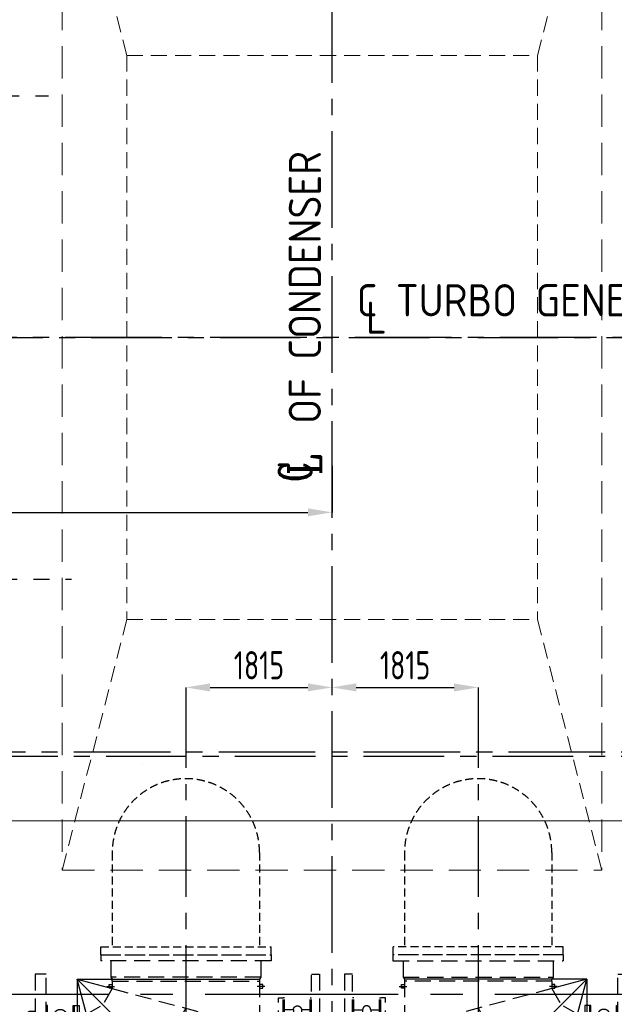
# Model space of a CAD drawing. Extents: x 18893 to 3351893, y -610358 to 406739.
# Tile 31 of 256: x 92402 to 99788, y 334648 to 346870. Entities that reach past the tile are written whole.
import ezdxf
from ezdxf.enums import TextEntityAlignment as Align

# ---------------------------------------------------------------- set-up
doc = ezdxf.new("R2010")
doc.units = 0
doc.header["$LTSCALE"] = 800
doc.header["$MEASUREMENT"] = 0
for name, pattern in [('CENTER', [2, 1.25, -0.25, 0.25, -0.25]), ('CENTER2', [1.125, 0.75, -0.125, 0.125, -0.125]), ('CONTINOUS', [0]), ('DASHED', [0.75, 0.5, -0.25]), ('HIDDEN', [0.375, 0.25, -0.125])]:
    doc.linetypes.add(name, pattern=pattern)
doc.layers.get('0').update_dxf_attribs({"linetype": 'CONTINUOUS'})
for name, color, linetype in [('CENTER', 2, 'CENTER'), ('CL', 2, 'CENTER2'), ('CW PIPE', 6, 'CONTINUOUS'), ('GRID', 8, 'CENTER'), ('Rev', 1, 'CONTINUOUS')]:
    doc.layers.add(name, color=color, linetype=linetype)
for name, color, linetype, lineweight in [('DIM', 4, 'CONTINUOUS', 13), ('EQUPT', 251, 'HIDDEN', 9), ('LOGO', 7, 'CONTINUOUS', 13), ('TEXT', 3, 'CONTINUOUS', 15)]:
    doc.layers.add(name, color=color, linetype=linetype, lineweight=lineweight)
doc.styles.add('ROMANC', font='romanc')
doc.styles.add('ROMANS', font='ISO9.shx', dxfattribs={"width": 0.8})
doc.styles.add('S1', font='SIMPLEX.SHX', dxfattribs={"height": 200})
doc.styles.get("Standard").update_dxf_attribs({"font": 'ISO9'})
doc.dimstyles.new('STANDARD$0', dxfattribs={"dimtxt": 250, "dimasz": 200, "dimexe": 0, "dimexo": 0, "dimgap": 100, "dimtad": 1, "dimdec": 0, "dimzin": 0, "dimdsep": 46, "dimtxsty": 'S1', "dimcen": 0, "dimadec": 0, "dimazin": 0, "dimtfac": 1, "dimtdec": 0, "dimtmove": 2, "dimatfit": 3, "dimfxl": 0, "dimtolj": 1, "dimtzin": 0, "dimarcsym": 0})

# ---------------------------------------------------------------- blocks, each defined once
blk = doc.blocks.new('A$C3BFA195D')
at = {"linetype": 'HIDDEN', "ltscale": 500000}
h = blk.add_hatch(dxfattribs=at)
h.set_pattern_fill('ANSI31', color=256, scale=150, style=0)
h.set_pattern_definition([(45, (-3159.016, -9316.842), (-13.258252, 13.258252), [])])
h.paths.add_polyline_path([(-360, -1858, 0.490497), (-275, -1636), (-485, -1636)])
h.paths.add_polyline_path([(-504, -1603), (-485, -1636), (-275, -1636, 0.470678)])
h = blk.add_hatch(dxfattribs=at)
h.set_pattern_fill('ANSI31', color=256, scale=150, angle=45, style=0)
h.set_pattern_definition([(90, (-3159.016, -9316.842), (-18.75, 4e-15), [])])
h.paths.add_polyline_path([(-485, -1636), (-360, -1858, 0.490497), (-275, -1636)])
h.paths.add_polyline_path([(-504, -1603), (-485, -1636), (-275, -1636, 0.470678)])
at = {"linetype": 'HIDDEN'}
for p, q in [((1057, 0), (-1058, 0)), ((-1058, 0), (-1058, -75)), ((-1058, 0), (-1058, -75)), ((1057, 0), (1057, -75)), ((1057, 0), (1057, -75)), ((-1058, -75), (-830, -75)), ((-1058, -75), (1057, -75)), ((-932, -75), (-932, -275)), ((933, -75), (933, -250)), ((933, -75), (933, -250)), ((933, -75), (933, -275)), ((-1660, -240), (-1660, -1652)), ((-1560, -240), (-1660, -240)), ((-1560, -1652), (-1560, -240)), ((1734, -1684), (1734, -240)), ((1734, -240), (1874, -240)), ((1874, -240), (1874, -766)), ((-932, -275), (933, -275)), ((-932, -275), (-915, -300)), ((-932, -275), (-915, -300)), ((914, -325), (-915, -325)), ((-915, -325), (-915, -907)), ((914, -325), (-810, -325)), ((933, -275), (914, -300)), ((914, -325), (914, -417)), ((-954, -367), (-915, -367)), ((-954, -413), (-954, -367)), ((-915, -413), (-954, -413)), ((914, -417), (-915, -907)), ((0, -402), (0, -646)), ((954, -367), (914, -367)), ((914, -413), (954, -413)), ((914, -417), (1031, -619)), ((954, -413), (954, -367)), ((-1545, -534), (-1560, -534)), ((-1545, -1652), (-1545, -534)), ((-1225, -534), (-1210, -534)), ((-1225, -1652), (-1225, -534)), ((-1210, -1652), (-1210, -534)), ((-1150, -534), (-1210, -534)), ((-1150, -2689), (-1150, -534)), ((-1545, -682), (-1435, -682)), ((-1435, -682), (-1435, -1652)), ((-1335, -682), (-1335, -1652)), ((-1335, -682), (-1225, -682)), ((1031, -619), (0, -1650)), ((1233, -736), (1031, -619)), ((1325, -626), (1325, -2721)), ((1400, -626), (1325, -626)), ((1385, -1684), (1385, -626)), ((1400, -1684), (1400, -626)), ((1485, -726), (1400, -726)), ((1485, -726), (1485, -1684)), ((1634, -726), (1634, -1684)), ((1719, -726), (1634, -726)), ((1719, -1684), (1719, -626)), ((1719, -626), (1734, -626)), ((1874, -704), (1944, -704)), ((1944, -704), (1944, -2577)), ((1944, -704), (1984, -726)), ((1984, -726), (1984, -2555)), ((1984, -726), (2044, -726)), ((2044, -726), (2044, -2555)), ((743, -2564), (1233, -736)), ((1325, -736), (1233, -736)), ((1325, -736), (1325, -2564)), ((1874, -764), (1874, -1694)), ((1874, -764), (1874, -1694)), ((-915, -907), (-856, -1008)), ((-1090, -996), (-1150, -996)), ((-1090, -996), (-1060, -1008)), ((-1090, -2286), (-1090, -996)), ((-1060, -2274), (-1060, -1008)), ((-1060, -1008), (-856, -1008)), ((-950, -1652), (-950, -1008)), ((-856, -1008), (-308, -1958)), ((-1620, -1752), (-1620, -1552)), ((-1620, -1552), (-1590, -1552)), ((-1590, -1552), (-1590, -1752)), ((-870, -1540), (-830, -1540)), ((-870, -1740), (-870, -1540)), ((-830, -1540), (-830, -1740)), ((855, -1741), (907, -1548)), ((945, -1559), (893, -1752)), ((907, -1548), (945, -1559)), ((-1660, -3040), (-1660, -1652)), ((-1604, -1682), (-1604, -1622)), ((-1560, -1652), (-1560, -3040)), ((-1545, -1652), (-1545, -2689)), ((-1435, -2542), (-1435, -1640)), ((-1335, -2542), (-1335, -1652)), ((-1225, -1652), (-1225, -2689)), ((-1210, -1652), (-1210, -2689)), ((-950, -1652), (-950, -2272)), ((-850, -1680), (-850, -1620)), ((0, -1650), (-308, -1958)), ((892, -1679), (908, -1621)), ((1325, -2574), (1325, -1684)), ((1325, -1684), (1325, -2574)), ((1325, -1684), (1325, -2574)), ((1385, -1684), (1385, -2721)), ((1400, -1684), (1400, -2721)), ((1485, -2555), (1485, -1684)), ((1634, -2555), (1634, -1684)), ((1719, -1684), (1719, -2721)), ((1734, -1684), (1734, -3040)), ((1874, -2594), (1874, -1684)), ((1874, -2594), (1874, -1684)), ((-1590, -1752), (-1620, -1752)), ((-830, -1740), (-870, -1740)), ((893, -1752), (855, -1741)), ((237, -2272), (-308, -1958)), ((-1090, -2286), (-1150, -2286)), ((-1090, -2286), (-1060, -2274)), ((-1063, -2272), (237, -2272)), ((743, -2564), (237, -2272)), ((-1545, -2542), (-1435, -2542)), ((-1335, -2542), (-1225, -2542)), ((1325, -2564), (743, -2564)), ((1485, -2555), (1400, -2555)), ((1719, -2555), (1634, -2555)), ((1944, -2577), (1984, -2555)), ((1984, -2555), (2044, -2555)), ((1874, -2577), (1944, -2577)), ((1874, -3040), (1874, -2594)), ((-1680, -2803), (-1724, -2803)), ((-1724, -2803), (-1724, -2898)), ((-1680, -2867), (-1680, -2777)), ((-1680, -2777), (-1660, -2777)), ((-1545, -2689), (-1560, -2689)), ((-1520, -2787), (-1560, -2787)), ((-1520, -2947), (-1520, -2787)), ((-1520, -2787), (-1500, -2803)), ((-1500, -2803), (1674, -2802)), ((-1500, -2803), (-1500, -2930)), ((-1225, -2689), (-1210, -2689)), ((-1150, -2689), (-1210, -2689)), ((1400, -2721), (1325, -2721)), ((1694, -2785), (1674, -2802)), ((1674, -2929), (1674, -2802)), ((1694, -2785), (1694, -2945)), ((1694, -2785), (1734, -2785)), ((1719, -2721), (1734, -2721)), ((1894, -2775), (1874, -2775)), ((1894, -2775), (1894, -2955)), ((1894, -2802), (1938, -2802)), ((1938, -2802), (1938, -2833)), ((-1773, -2838), (-1770, -2835)), ((-1773, -2838), (-1680, -2838)), ((-1773, -2896), (-1773, -2838)), ((-1680, -2896), (-1773, -2896)), ((-1773, -2896), (-1770, -2899)), ((-1770, -2835), (-1680, -2835)), ((-1770, -2899), (-1770, -2835)), ((-1680, -2899), (-1770, -2899)), ((-1728, -2819), (-1728, -2914)), ((-1724, -2930), (-1724, -2898)), ((-1680, -2930), (-1724, -2930)), ((-1680, -2867), (-1680, -2957)), ((-1520, -2947), (-1500, -2930)), ((1674, -2929), (-1500, -2930)), ((1694, -2945), (1674, -2929)), ((1894, -2833), (1984, -2833)), ((1894, -2836), (1987, -2836)), ((1987, -2894), (1894, -2894)), ((1984, -2897), (1894, -2897)), ((1894, -2928), (1938, -2928)), ((1938, -2928), (1938, -2833)), ((1942, -2912), (1942, -2818)), ((1987, -2836), (1984, -2833)), ((1984, -2833), (1984, -2897)), ((1987, -2894), (1984, -2897)), ((1987, -2836), (1987, -2894)), ((-1680, -2957), (-1660, -2957)), ((-1560, -3040), (-1660, -3040)), ((-1520, -2947), (-1560, -2947)), ((1694, -2945), (1734, -2945)), ((1734, -3040), (1874, -3040)), ((1894, -2955), (1874, -2955))]:
    blk.add_line(p, q, dxfattribs=at)
at = {"color": 2, "linetype": 'CENTER'}
for p, q in [((0, 0), (0, -2476)), ((1350, -300), (914, -417)), ((1350, -300), (915, -300)), ((1350, -300), (1031, -619)), ((1233, -736), (1350, -300)), ((1350, -300), (1350, -736)), ((1987, -2865), (-1773, -2865))]:
    blk.add_line(p, q, dxfattribs=at)
at = {"linetype": 'HIDDEN', "ltscale": 100000}
for p, q in [((914, -300), (-915, -300)), ((-982, -390), (-887, -390)), ((982, -390), (887, -390))]:
    blk.add_line(p, q, dxfattribs=at)
at = {"linetype": 'HIDDEN', "ltscale": 500000}
for p, q in [((-915, -300), (-915, -325)), ((914, -325), (914, -300)), ((-1724, -2803), (-1728, -2819)), ((1942, -2818), (1938, -2802)), ((-1728, -2914), (-1724, -2930)), ((1942, -2912), (1938, -2928)), ((1734, -3040), (1874, -3040))]:
    blk.add_line(p, q, dxfattribs=at)
at = {"color": 2, "linetype": 'HIDDEN'}
for p, q in [((0, -662), (362, -1288)), ((988, -1650), (362, -1288)), ((2044, -1650), (-1660, -1650))]:
    blk.add_line(p, q, dxfattribs=at)
at = {"linetype": 'HIDDEN'}
for centre, radius, start, end in [((-1385, -682), 50, 0, 180), ((1560, -756), 80.5, 22.2656, 157.7344), ((-1120, -2253), 1272, 28.2822, 78.0051), ((-403, -1714), 150, 284.8953, 133.5162), ((-298, -2120), 556, 344.1042, 57.6539), ((-1385, -2542), 50, 180, 0), ((1560, -2524), 80.5, 202.2656, 337.7344), ((-1696, -2819), 32, 150.3355, 209.6645), ((-1697, -2819), 31.4, 149.7694, 210.2306), ((1911, -2818), 31.4, 329.7694, 30.2306), ((1910, -2818), 32, 330.3355, 29.6645), ((-1617, -2867), 112, 163.564, 196.436), ((-1611, -2867), 117, 164.2794, 195.7206), ((-1697, -2914), 31.4, 149.7694, 210.2306), ((-1696, -2914), 32, 150.3355, 209.6645), ((1826, -2865), 117, 344.2794, 15.7206), ((1831, -2865), 112, 343.564, 16.436), ((1911, -2912), 31.4, 329.7694, 30.2306), ((1910, -2912), 32, 330.3355, 29.6645)]:
    blk.add_arc(centre, radius, start, end, dxfattribs=at)
blk = doc.blocks.new('*D590')
at = {"layer": 'DIM', "color": 9, "lineweight": -2}
blk.add_line((94766, 338582), (95982, 338582), dxfattribs=at)
at = {"layer": 'DIM', "color": 9}
for points in [[(94766, 338632), (94766, 338532), (94466, 338582)], [(95982, 338632), (95982, 338532), (96282, 338582)]]:
    blk.add_solid(points, dxfattribs=at)
at = {"layer": 'DIM', "insert": (95374, 338857), "char_height": 350, "attachment_point": 5, "style": 'ROMANS'}
blk.add_mtext('\\A1;1815', dxfattribs=at)
blk = doc.blocks.new('*D591')
at = {"layer": 'DIM', "color": 9, "lineweight": -2}
blk.add_line((96582, 338582), (97797, 338582), dxfattribs=at)
at = {"layer": 'DIM', "color": 9}
for points in [[(96582, 338632), (96582, 338532), (96282, 338582)], [(97797, 338632), (97797, 338532), (98097, 338582)]]:
    blk.add_solid(points, dxfattribs=at)
at = {"layer": 'DIM', "insert": (97189, 338857), "char_height": 350, "attachment_point": 5, "style": 'ROMANS'}
blk.add_mtext('\\A1;1815', dxfattribs=at)
blk = doc.blocks.new('*D593')
at = {"layer": 'DIM', "color": 9, "lineweight": -2}
for p, q in [((87467, 341272), (87467, 340755)), ((96282, 341334), (96282, 340755)), ((87767, 340755), (95982, 340755))]:
    blk.add_line(p, q, dxfattribs=at)
at = {"layer": 'DIM', "color": 9}
for points in [[(87767, 340805), (87767, 340705), (87467, 340755)], [(95982, 340805), (95982, 340705), (96282, 340755)]]:
    blk.add_solid(points, dxfattribs=at)
at = {"layer": 'DIM', "insert": (91874, 341030), "char_height": 350, "attachment_point": 5, "style": 'ROMANS'}
blk.add_mtext('\\A1;8815', dxfattribs=at)
blk = doc.blocks.new('TG DECK')
at = {"layer": 'CL', "ltscale": 2}
for p, q in [((231186, -84877), (231186, -65999)), ((211701, -72438), (227664, -72438)), ((243471, -75438), (211402, -75438)), ((211677, -78438), (227950, -78438)), ((243578, -80588), (225799, -80588))]:
    blk.add_line(p, q, dxfattribs=at)
at = {"layer": 'Rev'}
blk.add_line((228835, -80739), (228838, -80738), dxfattribs=at)
blk = doc.blocks.new('A$C71B3771A')
at = {"layer": 'DIM', "linetype": 'CONTINOUS', "ltscale": 1.5, "flags": 128}
blk.add_lwpolyline([(12285, 6000), (-5035, 6000), (-6185, 4000), (-19340, 4000), (-19340, -4000), (-6185, -4000), (-5035, -6000), (12285, -6000), (12285, 6000)], dxfattribs=at)
blk.add_blockref('TG DECK', (-231186, 75438))

msp = doc.modelspace()

# ---------------------------------------------------------------- linework, layer by layer
at = {"layer": 'CENTER'}
for p, q in [((94466.71, 338582.03), (94466.71, 335097.05)), ((98096.71, 338582.03), (98096.71, 332071.2))]:
    msp.add_line(p, q, dxfattribs=at)
at = {"layer": 'CW PIPE', "linetype": 'HIDDEN', "ltscale": 0.5}
for p, q in [((93552.21, 336534.44), (93552.21, 335360.91)), ((95381.21, 336534.44), (95381.21, 335360.91)), ((97182.21, 336534.44), (97182.21, 335360.91)), ((99011.21, 336534.44), (99011.21, 335360.91)), ((93409.21, 335360.91), (95524.21, 335360.91)), ((93409.21, 335261.05), (93409.21, 335360.91)), ((93409.21, 335261.05), (95524.21, 335261.05)), ((95524.21, 335261.05), (95524.21, 335360.91)), ((99154.21, 335360.91), (97039.21, 335360.91)), ((99154.21, 335261.05), (97039.21, 335261.05)), ((99154.21, 335261.05), (99154.21, 335360.91))]:
    msp.add_line(p, q, dxfattribs=at)
at = {"layer": 'CW PIPE', "ltscale": 0.5}
msp.add_line((97039.21, 335261.05), (97039.21, 335360.91), dxfattribs=at)
at = {"layer": 'CW PIPE', "linetype": 'HIDDEN', "ltscale": 0.5}
for centre in [(94466.71, 336534.44), (98096.71, 336534.44)]:
    msp.add_arc(centre, 914.5, 0, 180, dxfattribs=at)
at = {"layer": 'EQUPT', "color": 6, "linetype": 'DASHED'}
for p, q in [((92931.71, 349540.44), (92931.71, 336311.66)), ((99631.71, 349540.44), (99631.71, 336311.66)), ((92931.71, 336311.66), (99631.71, 336311.66))]:
    msp.add_line(p, q, dxfattribs=at)
at = {"layer": 'EQUPT', "color": 6}
for p, q in [((93731.71, 346426.05), (92931.71, 349540.44)), ((98831.71, 346426.05), (99631.71, 349540.44)), ((93731.71, 346426.05), (98831.71, 346426.05)), ((93731.71, 346426.05), (93731.71, 339426.05)), ((98831.71, 346426.05), (98831.71, 339426.05)), ((93731.71, 339426.05), (92931.71, 336311.66)), ((93731.71, 339426.05), (98831.71, 339426.05)), ((98831.71, 339426.05), (99631.71, 336311.66))]:
    msp.add_line(p, q, dxfattribs=at)
at = {"layer": 'GRID'}
for p, q in [((69290.59, 342926.05), (119508.82, 342926.05)), ((128074.36, 337726.05), (70217.63, 337726.05))]:
    msp.add_line(p, q, dxfattribs=at)
at = {"layer": 'GRID', "linetype": 'CENTER2', "ltscale": 4}
msp.add_line((91104.46, 334776.05), (110549.74, 334776.05), dxfattribs=at)

# ---------------------------------------------------------------- block references
at = {"layer": 'CW PIPE', "xscale": -1, "rotation": 359.9999999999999}
msp.add_blockref('A$C3BFA195D', (94466.71, 335261.05), dxfattribs=at)
at = {"layer": 'CW PIPE'}
msp.add_blockref('A$C3BFA195D', (98096.71, 335261.05), dxfattribs=at)
at = {"layer": 'DIM'}
msp.add_blockref('A$C71B3771A', (96281.71, 342926.05), dxfattribs=at)

# ---------------------------------------------------------------- texts
at = {"layer": 'LOGO', "color": 4, "style": 'ROMANS'}
for s, p in [('C TURBO GENERATOR', (96588.46, 343387.15)), ('L', (96702.67, 343171.61))]:
    msp.add_text(s, height=400, dxfattribs=at).set_placement(p, align=Align.MIDDLE_LEFT)
at = {"layer": 'TEXT'}
msp.add_text('OF CONDENSER', height=400, rotation=90, dxfattribs=at).set_placement((96143.98, 341854.04))
at = {"layer": 'TEXT', "linetype": 'Continuous', "style": 'ROMANC'}
for s, width, p, p2 in [('C', 0.708333, (96023.66, 341135.17), (96023.66, 341378.03)), ('L', 0.75, (96141.96, 341217.43), (96141.96, 341460.29))]:
    msp.add_text(s, height=400, rotation=90, dxfattribs=dict(at, width=width)).set_placement(p, p2, align=Align.FIT)

# ---------------------------------------------------------------- dimensions: what is measured, and where the dimension line sits
at = {"layer": 'DIM'}
for base, p1, p2, picture, middle in [((96281.71, 340754.8), (87466.71, 341272.09), (96281.71, 341334.5), '*D593', (91874.21, 341029.8)), ((96281.72, 338582.03), (94466.33, 338582.03), (96281.72, 338582.03), '*D590', (95374.03, 338857.03)), ((98096.71, 338582.03), (96281.72, 338582.03), (98096.71, 338582.03), '*D591', (97189.22, 338857.03))]:
    dim = msp.add_linear_dim(base=base, p1=p1, p2=p2, dimstyle='STANDARD$0', override={"dimtxt": 350, "dimasz": 300, "dimtxsty": 'ROMANS', "dimclrd": 9, "dimclre": 9, "dimclrt": 256, "dimtix": 1}, dxfattribs=at)
    dim.commit()
    dim.dimension.update_dxf_attribs({"geometry": picture, "text_midpoint": middle})

doc.saveas('drawing.dxf')
